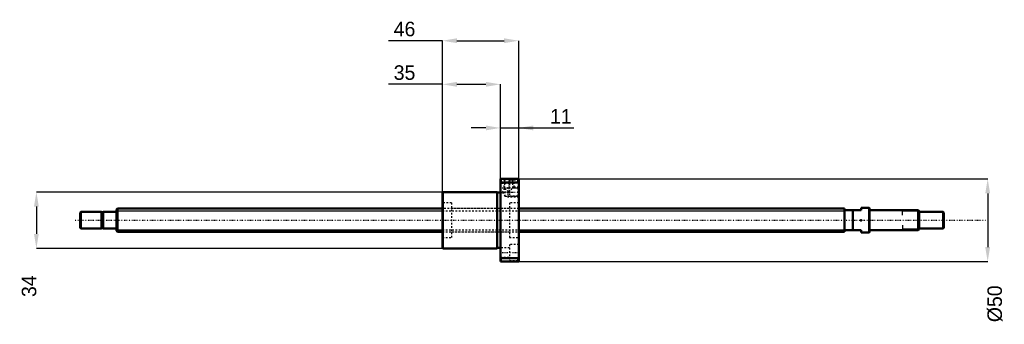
# Model space of a CAD drawing. Header units: millimetres. Extents: x -58 to 535, y -63 to 121.
import ezdxf

# ---------------------------------------------------------------- set-up
doc = ezdxf.new("R2010")
doc.units = ezdxf.units.MM
doc.linetypes.add('Center', pattern=[1.5, 0.45, -0.5, 0.05, -0.5])
doc.linetypes.add('Dashed', pattern=[2, 1, -1])
for name, color, linetype, lineweight in [('2d ConnectionPoints', 7, 'Continuous', 50), ('AM_0', 7, 'Continuous', 50), ('AM_4', 3, 'Continuous', 25), ('AM_5', 3, 'Continuous', 25), ('AM_7', 7, 'Center', 25), ('AM_9', 6, 'Dashed', 25)]:
    doc.layers.add(name, color=color, linetype=linetype, lineweight=lineweight)
doc.dimstyles.new('ISO-25', dxfattribs={"dimtxt": 2.5, "dimasz": 2.5, "dimexe": 1.25, "dimexo": 0.625, "dimtad": 1, "dimtxsty": 'Standard', "dimcen": 2.5, "dimadec": 0, "dimazin": 0, "dimtfac": 1, "dimtmove": 0, "dimatfit": 3, "dimfxl": 0, "dimarcsym": 0})

# ---------------------------------------------------------------- blocks, each defined once
blk = doc.blocks.new('1_BNK_1408_2_5RRG0_521LC5YRR0_Nut_0_in_BNK1408_2_5RRG0_521LC5Y_242_50__4')
at = {"layer": 'AM_0'}
for p, q in [((242.5, 25), (231.5, 25)), ((231.5, 25), (231.5, -25)), ((231.75, 25), (231.75, 22.87)), ((242.25, 25), (242.25, 22.87)), ((242.5, 25), (242.5, -25)), ((231.5, 22.56), (231.75, 22.87)), ((231.75, 22.87), (242.25, 22.87)), ((242.25, 22.87), (242.5, 22.56)), ((196.75, 17), (196.5, 16.75)), ((196.5, 16.75), (196.5, -16.75)), ((196.75, 17), (196.75, -17)), ((229.5, 17), (196.75, 17)), ((229.5, 17), (229.5, -17)), ((231.5, 16.7), (229.5, 16.7)), ((196.5, -16.75), (196.75, -17)), ((196.75, -17), (229.5, -17)), ((229.5, -16.7), (231.5, -16.7)), ((231.75, -22.87), (231.5, -22.56)), ((242.25, -22.87), (231.75, -22.87)), ((231.75, -22.87), (231.75, -25)), ((242.5, -22.56), (242.25, -22.87)), ((242.25, -22.87), (242.25, -25)), ((231.5, -25), (242.5, -25))]:
    blk.add_line(p, q, dxfattribs=at)
at = {"layer": 'AM_5', "linetype": 'Dashed'}
for p, q in [((233.5, 25), (233.5, 18.3)), ((239.5, 25), (239.5, 19.46)), ((236, 20), (236, 14)), ((242.5, 20), (238.96, 20)), ((235, 17), (233.5, 17)), ((235.06, 14.54), (236, 14)), ((242.5, 14), (236, 14)), ((238, 17), (239.5, 17))]:
    blk.add_line(p, q, dxfattribs=at)
at = {"layer": 'AM_7'}
for p, q in [((236.5, 25.4), (236.5, 16.6)), ((230.95, 19.49), (243.05, 19.49)), ((232.26, 17), (242.99, 17)), ((230.95, -19.49), (243.05, -19.49))]:
    blk.add_line(p, q, dxfattribs=at)
at = {"layer": 'AM_9'}
for p, q in [((233.5, 25), (234.04, 24.46)), ((234.04, 24.46), (234.04, 19.24)), ((238.96, 24.46), (234.04, 24.46)), ((237, 24.24), (237, 14.74)), ((242.5, 24.24), (237, 24.24)), ((238.96, 24.46), (239.5, 25)), ((238.96, 19.46), (238.96, 24.46)), ((237, 22.24), (231.5, 22.24)), ((234.04, 19.24), (232.75, 17)), ((234.17, 19.33), (234.17, 14.54)), ((234.17, 19.33), (236.5, 17)), ((236.5, 17), (238.96, 19.46)), ((241.96, 19.46), (238.96, 19.46)), ((242.5, 20), (241.96, 19.46)), ((241.96, 19.46), (241.96, 14.54)), ((231.5, 16.74), (237, 16.74)), ((232.75, 17), (234.17, 14.54)), ((234.17, 14.54), (241.96, 14.54)), ((237, 14.74), (242.5, 14.74)), ((241.96, 14.54), (242.5, 14)), ((202, 10.5), (196.5, 10.5)), ((202, 10.5), (202, -10.5)), ((237, 7), (202, 7)), ((237, 10.5), (237, -10.5)), ((242.5, 10.5), (237, 10.5)), ((196.5, -10.5), (202, -10.5)), ((202, -7), (237, -7)), ((237, -10.5), (242.5, -10.5)), ((237, -16.74), (231.5, -16.74)), ((237, -14.74), (237, -24.24)), ((242.5, -14.74), (237, -14.74)), ((231.5, -22.24), (237, -22.24)), ((237, -24.24), (242.5, -24.24))]:
    blk.add_line(p, q, dxfattribs=at)
blk.add_lwpolyline([(234.04, 19.24), (234.05, 19.24), (234.09, 19.27), (234.17, 19.33)], dxfattribs=at)
blk = doc.blocks.new('2_BNK_1408_2_5RRG0_521LC5Y_Shaft_0_in_BNK1408_2_5RRG0_521LC5Y_242_50__4')
at = {"layer": 'AM_0'}
for p, q in [((0.5, 7), (0, 6.5)), ((0, 6.5), (0, -6.5)), ((196.5, 7), (0.5, 7)), ((0.5, 7), (0.5, -7)), ((439, 7), (242.5, 7)), ((439, 7), (439, -7)), ((449, 6), (439, 6)), ((444, 6), (444, -6)), ((453.8, 7.5), (449, 7.5)), ((449, 7.5), (449, 6)), ((454, 7.3), (453.8, 7.5)), ((453.8, 7.5), (453.8, -7.5)), ((454, 7.3), (454, -7.3)), ((483.5, 6), (454.2, 6)), ((484, 5.5), (483.5, 6)), ((483.5, 6), (483.5, -6)), ((-21.5, 5), (-22, 4.5)), ((-22, 4.5), (-22, -4.5)), ((-9.15, 5), (-21.5, 5)), ((-21.5, 5), (-21.5, -5)), ((-9.15, 5), (-9.15, -5)), ((-8, 4.8), (-9.15, 4.8)), ((-8, 5), (-8, -5)), ((-0.2, 5), (-8, 5)), ((484, 5.5), (484, -5.5)), ((498.5, 5), (484, 5)), ((498.5, 5), (498.5, -5)), ((499, 4.5), (498.5, 5)), ((499, 4.5), (499, -4.5)), ((-22, -4.5), (-21.5, -5)), ((-21.5, -5), (-9.15, -5)), ((-9.15, -4.8), (-8, -4.8)), ((-8, -5), (-0.2, -5)), ((483.5, -6), (484, -5.5)), ((484, -5), (498.5, -5)), ((498.5, -5), (499, -4.5)), ((0, -6.5), (0.5, -7)), ((0.5, -7), (196.5, -7)), ((242.5, -7), (439, -7)), ((439, -6), (449, -6)), ((449, -6), (449, -7.5)), ((449, -7.5), (453.8, -7.5)), ((453.8, -7.5), (454, -7.3)), ((454.2, -6), (483.5, -6))]:
    blk.add_line(p, q, dxfattribs=at)
for centre, start, end in [((454.2, 6.2), 180, 270), ((-0.2, 5.2), 270, 0), ((-0.2, -5.2), 360, 90), ((454.2, -6.2), 90, 180)]:
    blk.add_arc(centre, 0.2, start, end, dxfattribs=at)
at = {"layer": 'AM_4'}
for p, q in [((454.2, 6), (454.2, -6)), ((-0.2, 5), (-0.2, -5))]:
    blk.add_line(p, q, dxfattribs=at)
at = {"layer": 'AM_5'}
for p, q in [((0, 5.773), (196.5, 5.773)), ((242.5, 5.773), (439, 5.773)), ((439, 3.5), (439, 5.773)), ((484, 5.3865), (474, 5.3865)), ((474, 3), (474, 5.3865)), ((0, -5.773), (196.5, -5.773)), ((242.5, -5.773), (439, -5.773)), ((439, -3.5), (439, -5.773)), ((474, -3), (474, -5.3865)), ((484, -5.3865), (474, -5.3865))]:
    blk.add_line(p, q, dxfattribs=at)
at = {"layer": 'AM_5', "linetype": 'Dashed'}
for p, q in [((196.5, 5.773), (242.5, 5.773)), ((196.5, -5.773), (242.5, -5.773))]:
    blk.add_line(p, q, dxfattribs=at)
at = {"layer": 'AM_7'}
blk.add_line((-24.95, 0), (523.95, 0), dxfattribs=at)
at = {"layer": 'AM_9'}
for p, q in [((242.5, 7), (196.5, 7)), ((196.5, -7), (242.5, -7))]:
    blk.add_line(p, q, dxfattribs=at)
blk = doc.blocks.new('*D3')
at = {"layer": 'AM_5', "color": 0, "lineweight": -2}
for p, q in [((196.75, 17), (-48.34, 17)), ((-48.34, 8.22), (-48.34, -8.22)), ((196.75, -17), (-48.34, -17))]:
    blk.add_line(p, q, dxfattribs=at)
at = {"layer": 'AM_5', "color": 0}
for points in [[(-46.88, 8.22), (-49.8, 8.22), (-48.34, 17)], [(-49.8, -8.22), (-46.88, -8.22), (-48.34, -17)]]:
    blk.add_solid(points, dxfattribs=at)
at = {"layer": 'Defpoints', "color": 0}
for p in [(196.75, 17), (-48.34, -17), (196.75, -17)]:
    blk.add_point(p, dxfattribs=at)
at = {"layer": 'AM_5', "color": 0, "insert": (-52.73, -39.83), "char_height": 8.78, "attachment_point": 5, "rotation": 90}
blk.add_mtext('34', dxfattribs=at)
blk = doc.blocks.new('*D4')
at = {"layer": 'AM_5', "color": 0, "lineweight": -2}
for p, q in [((196.5, 82.07), (163.93, 82.07)), ((196.5, 16.75), (196.5, 82.07)), ((205.28, 82.07), (222.72, 82.07)), ((231.5, 25), (231.5, 82.07))]:
    blk.add_line(p, q, dxfattribs=at)
at = {"layer": 'AM_5', "color": 0}
for points in [[(205.28, 83.53), (205.28, 80.61), (196.5, 82.07)], [(222.72, 80.61), (222.72, 83.53), (231.5, 82.07)]]:
    blk.add_solid(points, dxfattribs=at)
at = {"layer": 'Defpoints', "color": 0}
for p in [(231.5, 82.07), (231.5, 25), (196.5, 16.75)]:
    blk.add_point(p, dxfattribs=at)
at = {"layer": 'AM_5', "color": 0, "insert": (173.67, 89.09), "char_height": 8.78, "attachment_point": 5}
blk.add_mtext('35', dxfattribs=at)
blk = doc.blocks.new('*D5')
at = {"layer": 'AM_5', "color": 0, "lineweight": -2}
for p, q in [((196.5, 108.41), (163.93, 108.41)), ((196.5, 16.75), (196.5, 108.41)), ((205.28, 108.41), (233.72, 108.41)), ((242.5, 25), (242.5, 108.41))]:
    blk.add_line(p, q, dxfattribs=at)
at = {"layer": 'AM_5', "color": 0}
for points in [[(205.28, 109.87), (205.28, 106.95), (196.5, 108.41)], [(233.72, 106.95), (233.72, 109.87), (242.5, 108.41)]]:
    blk.add_solid(points, dxfattribs=at)
at = {"layer": 'Defpoints', "color": 0}
for p in [(242.5, 108.41), (242.5, 25), (196.5, 16.75)]:
    blk.add_point(p, dxfattribs=at)
at = {"layer": 'AM_5', "color": 0, "insert": (173.67, 115.43), "char_height": 8.78, "attachment_point": 5}
blk.add_mtext('46', dxfattribs=at)
blk = doc.blocks.new('*D6')
at = {"layer": 'AM_5', "color": 0, "lineweight": -2}
for p, q in [((222.72, 55.73), (213.94, 55.73)), ((231.5, 25), (231.5, 55.73)), ((231.5, 55.73), (242.5, 55.73)), ((242.5, 25), (242.5, 55.73)), ((242.5, 55.73), (275.78, 55.73)), ((251.28, 55.73), (260.06, 55.73))]:
    blk.add_line(p, q, dxfattribs=at)
at = {"layer": 'AM_5', "color": 0}
for points in [[(222.72, 54.27), (222.72, 57.19), (231.5, 55.73)], [(251.28, 57.19), (251.28, 54.27), (242.5, 55.73)]]:
    blk.add_solid(points, dxfattribs=at)
at = {"layer": 'Defpoints', "color": 0}
for p in [(242.5, 55.73), (231.5, 25), (242.5, 25)]:
    blk.add_point(p, dxfattribs=at)
at = {"layer": 'AM_5', "color": 0, "insert": (267.92, 62.75), "char_height": 8.78, "attachment_point": 5}
blk.add_mtext('11', dxfattribs=at)
blk = doc.blocks.new('*D7')
at = {"layer": 'AM_5', "color": 0, "lineweight": -2}
for p, q in [((242.5, 25), (525.34, 25)), ((525.34, 16.22), (525.34, -16.22)), ((242.5, -25), (525.34, -25))]:
    blk.add_line(p, q, dxfattribs=at)
at = {"layer": 'AM_5', "color": 0}
for points in [[(526.8, 16.22), (523.88, 16.22), (525.34, 25)], [(523.88, -16.22), (526.8, -16.22), (525.34, -25)]]:
    blk.add_solid(points, dxfattribs=at)
at = {"layer": 'Defpoints', "color": 0}
for p in [(242.5, 25), (242.5, -25), (525.34, -25)]:
    blk.add_point(p, dxfattribs=at)
at = {"layer": 'AM_5', "color": 0, "insert": (529.73, -50.46), "char_height": 8.78, "attachment_point": 5, "rotation": 90}
blk.add_mtext('Ø50', dxfattribs=at)

msp = doc.modelspace()

# ---------------------------------------------------------------- linework, layer by layer
at = {"layer": '2d ConnectionPoints'}
for p in [(0, 0), (449, 0)]:
    msp.add_point(p, dxfattribs=at)

# ---------------------------------------------------------------- block references
for name in ['1_BNK_1408_2_5RRG0_521LC5YRR0_Nut_0_in_BNK1408_2_5RRG0_521LC5Y_242_50__4', '2_BNK_1408_2_5RRG0_521LC5Y_Shaft_0_in_BNK1408_2_5RRG0_521LC5Y_242_50__4']:
    msp.add_blockref(name, (0, 0))

# ---------------------------------------------------------------- dimensions: what is measured, and where the dimension line sits
at = {"layer": 'AM_5'}
for base, p1, p2, text, picture, middle in [((242.5, 108.41), (196.5, 16.75), (242.5, 25), '46', '*D5', (173.672, 108.41)), ((231.5, 82.07), (196.5, 16.75), (231.5, 25), '35', '*D4', (173.672, 82.07)), ((242.5, 55.73), (231.5, 25), (242.5, 25), '11', '*D6', (267.92, 55.73))]:
    dim = msp.add_linear_dim(base=base, p1=p1, p2=p2, text=text, dimstyle='ISO-25', override={"dimtxt": 8.78, "dimasz": 8.78, "dimexe": 0, "dimexo": 0, "dimgap": 2.634}, dxfattribs=at)
    dim.commit()
    dim.dimension.update_dxf_attribs({"geometry": picture, "text_midpoint": middle, "dimtype": 160})
for base, p1, p2, text, picture, middle in [((525.34, -25), (242.5, 25), (242.5, -25), 'Ø50', '*D7', (529.73, -50.462)), ((-48.34, -17), (196.75, 17), (196.75, -17), '34', '*D3', (-52.73, -39.828))]:
    dim = msp.add_linear_dim(base=base, p1=p1, p2=p2, angle=90, text=text, dimstyle='ISO-25', override={"dimtxt": 8.78, "dimasz": 8.78, "dimexe": 0, "dimexo": 0, "dimgap": 2.634}, dxfattribs=at)
    dim.commit()
    dim.dimension.update_dxf_attribs({"geometry": picture, "text_midpoint": middle, "dimtype": 160, "text_rotation": 90})

doc.saveas('drawing.dxf')
